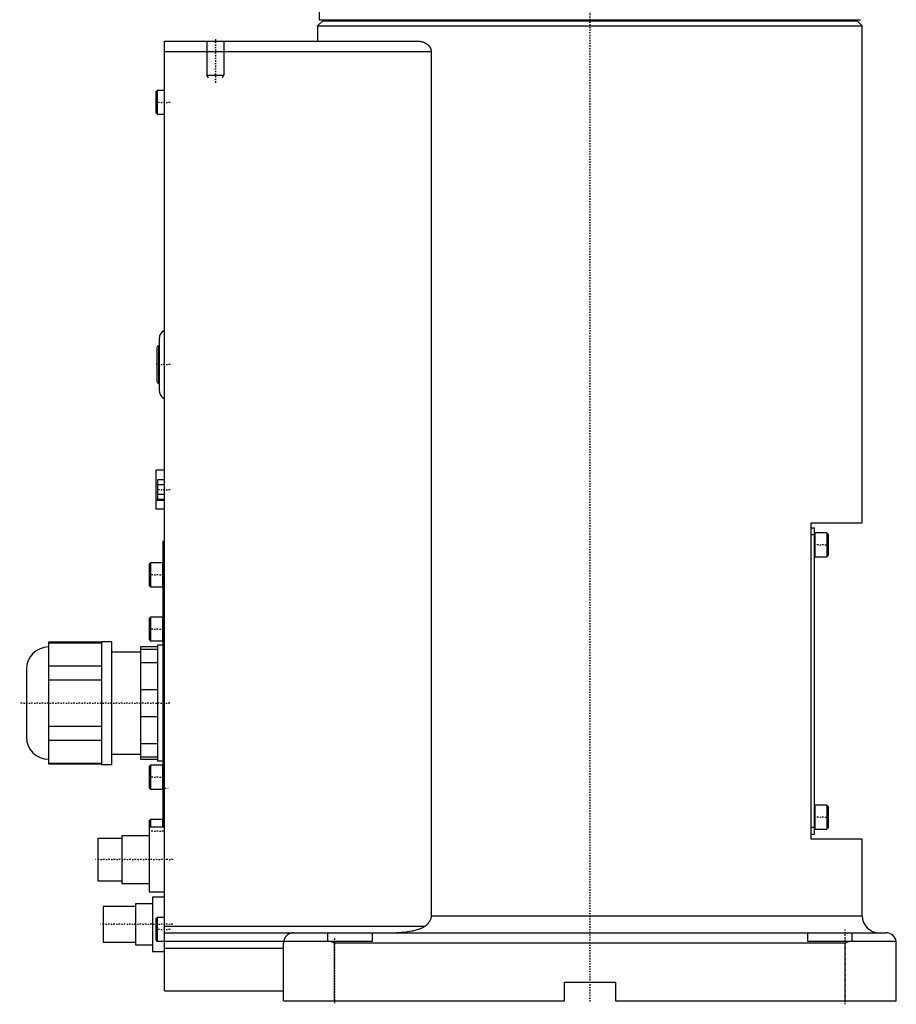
# Model space of a CAD drawing. Extents: x -168 to 602, y -1 to 818.
# Tile 1 of 6: x -168 to 90, y -1 to 288. Entities that reach past the tile are written whole.
import ezdxf

# ---------------------------------------------------------------- set-up
doc = ezdxf.new("R2010")
doc.units = 0
doc.linetypes.add('CENTER', pattern=[1.5, 0.45, -0.5, 0.05, -0.5])
for name, color, linetype in [('AM_0', 7, 'CONTINUOUS'), ('AM_10', 7, 'CONTINUOUS'), ('AM_7', 7, 'CENTER')]:
    doc.layers.add(name, color=color, linetype=linetype)

msp = doc.modelspace()

# ---------------------------------------------------------------- linework, layer by layer
at = {"layer": 'AM_0', "color": 7, "linetype": 'CONTINUOUS'}
for p, q in [((-79.5, 305), (-79.5, 288.3)), ((-78.5, 288), (-80, 286.5)), ((-80, 286.5), (-80, 282)), ((-80, 286.5), (80, 286.5)), ((-79.5, 288.3), (79.5, 288.3)), ((-78.5, 288), (78.5, 288)), ((-75, 288.3), (-75, 288)), ((75, 288), (75, 288.3)), ((80, 286.5), (78.5, 288)), ((80, 140.5), (80, 286.5)), ((-125, 3), (-125, 282)), ((-125, 282), (-50.56, 282)), ((-125, 279), (-46.64, 279)), ((-46.64, 279), (-46.64, 25)), ((-127.1, 267.5), (-127.5, 267.1)), ((-127.5, 267.1), (-127.5, 260.9)), ((-125, 267.5), (-127.1, 267.5)), ((-127.1, 267.5), (-127.1, 260.5)), ((-127.5, 260.9), (-127.1, 260.5)), ((-127.1, 260.5), (-125, 260.5)), ((-126.5, 194.5), (-126.5, 179.5)), ((-127.2, 192), (-127.2, 182)), ((-126.5, 192.5), (-126.7, 192.5)), ((-126.7, 192.5), (-126.7, 181.5)), ((-126.7, 181.5), (-126.5, 181.5)), ((-127.5, 155.9), (-127.5, 144.5)), ((-125, 155.9), (-127.5, 155.9)), ((-127, 151.63), (-127.5, 151.63)), ((-127, 153.09), (-127, 147.31)), ((-125, 153.09), (-127, 153.09)), ((-125, 151.64), (-127, 151.64)), ((-125, 148.76), (-127, 148.76)), ((-125, 147.03), (-127.5, 147.03)), ((-125, 147.31), (-127, 147.31)), ((-125, 144.5), (-127.5, 144.5)), ((65, 47.5), (65, 140.5)), ((65, 140.5), (80, 140.5)), ((65, 139), (66, 139)), ((66, 49), (66, 139)), ((65, 137), (66, 137)), ((69.6, 137.5), (66.1, 137.5)), ((66.1, 137.5), (66.1, 130.5)), ((70, 137.1), (69.6, 137.5)), ((69.6, 137.5), (69.6, 130.5)), ((70, 137.1), (70, 130.9)), ((-125, 135), (-125.5, 135)), ((-125.5, 135), (-125.5, 50.99)), ((66.1, 130.5), (69.6, 130.5)), ((69.6, 130.5), (70, 130.9)), ((-129.1, 128.67), (-129.5, 128.27)), ((-129.5, 128.27), (-129.5, 122.07)), ((-125.6, 128.67), (-129.1, 128.67)), ((-129.1, 128.67), (-129.1, 121.67)), ((-125.6, 128.67), (-125.6, 121.67)), ((-129.5, 122.07), (-129.1, 121.67)), ((-129.1, 121.67), (-125.6, 121.67)), ((-129.1, 112.75), (-129.5, 112.35)), ((-129.5, 112.35), (-129.5, 106.15)), ((-125.6, 112.75), (-129.1, 112.75)), ((-129.1, 112.75), (-129.1, 105.75)), ((-125.6, 112.75), (-125.6, 105.75)), ((-143.5, 105.38), (-159, 105.38)), ((-159, 105.38), (-159, 69.62)), ((-159, 105.23), (-143.5, 105.23)), ((-140.5, 105.5), (-143.5, 105.5)), ((-143.5, 105.5), (-143.5, 69.5)), ((-140.5, 105.5), (-140.5, 69.5)), ((-129.5, 106.15), (-129.1, 105.75)), ((-129.1, 105.75), (-125.6, 105.75)), ((-125.5, 104.5), (-127, 104.5)), ((-127, 104.5), (-127, 70.5)), ((-132, 102.5), (-140.5, 102.5)), ((-127, 104), (-132, 104)), ((-132, 104), (-132, 71)), ((-132, 103.37), (-127, 103.37)), ((-127, 99.34), (-132, 99.34)), ((-165.5, 97.5), (-165.5, 77.5)), ((-143.5, 98.35), (-159, 98.35)), ((-159, 94.38), (-143.5, 94.38)), ((-132, 91.53), (-127, 91.53)), ((-127, 83.47), (-132, 83.47)), ((-143.5, 80.62), (-159, 80.62)), ((-159, 76.65), (-143.5, 76.65)), ((-132, 75.66), (-127, 75.66)), ((-140.5, 72.5), (-132, 72.5)), ((-143.5, 69.77), (-159, 69.77)), ((-159, 69.62), (-143.5, 69.62)), ((-143.5, 69.5), (-140.5, 69.5)), ((-127, 71.63), (-132, 71.63)), ((-132, 71), (-127, 71)), ((-127, 70.5), (-125.5, 70.5)), ((-129.1, 69.25), (-129.5, 68.85)), ((-129.5, 68.85), (-129.5, 62.65)), ((-125.6, 69.25), (-129.1, 69.25)), ((-129.1, 69.25), (-129.1, 62.25)), ((-125.6, 69.25), (-125.6, 62.25)), ((-129.5, 62.65), (-129.1, 62.25)), ((-129.1, 62.25), (-125.6, 62.25)), ((69.6, 57.5), (66.1, 57.5)), ((66.1, 57.5), (66.1, 50.5)), ((70, 57.1), (69.6, 57.5)), ((69.6, 57.5), (69.6, 50.5)), ((70, 57.1), (70, 50.9)), ((-129.1, 53.33), (-129.5, 52.93)), ((-129.5, 52.93), (-129.5, 32)), ((-125.6, 53.33), (-129.1, 53.33)), ((-129.1, 53.33), (-129.1, 51)), ((-125.6, 53.33), (-125.6, 51)), ((-125, 51), (-129.5, 51)), ((65, 51), (66, 51)), ((66.1, 50.5), (69.6, 50.5)), ((69.6, 50.5), (70, 50.9)), ((-137.5, 47.75), (-144.5, 47.75)), ((-144.5, 47.75), (-144.5, 35.25)), ((-129.5, 48.5), (-137.5, 48.5)), ((-137.5, 48.5), (-137.5, 34.5)), ((65, 49), (66, 49)), ((80, 47.5), (65, 47.5)), ((80, 25), (80, 47.5)), ((-144.5, 35.25), (-137.5, 35.25)), ((-137.5, 34.5), (-129.5, 34.5)), ((-129.5, 32), (-125, 32)), ((-125, 30.5), (-128.5, 30.5)), ((-128.5, 30.5), (-128.5, 14.5)), ((-133.5, 27.75), (-143, 27.75)), ((-143, 27.75), (-143, 17.25)), ((-128.5, 28.5), (-133.5, 28.5)), ((-133.5, 28.5), (-133.5, 16.5)), ((-127.1, 24.5), (-127.5, 24.1)), ((-127.5, 24.1), (-127.5, 17.9)), ((-125, 24.5), (-127.1, 24.5)), ((-127.1, 24.5), (-127.1, 17.5)), ((-46.64, 25), (80, 25)), ((-125, 22), (-48.33, 22)), ((-127.5, 17.9), (-127.1, 17.5)), ((-64, 17.5), (-127.1, 17.5)), ((-125, 20), (87, 20)), ((-77, 17.5), (-77, 20)), ((-75, 17), (-76.12, 17.5)), ((-64, 20), (-64, 17.5)), ((64, 17.5), (64, 20)), ((89.96, 17.5), (64, 17.5)), ((76.12, 17.5), (75, 17)), ((77, 17.5), (77, 20)), ((-143, 17.25), (-133.5, 17.25)), ((-133.5, 16.5), (-128.5, 16.5)), ((-128.5, 14.5), (-125, 14.5)), ((-125, 15.5), (-90, 15.5)), ((-90, 0), (-90, 17)), ((-75, 0), (-75, 17)), ((75, 17), (-75, 17)), ((75, 0), (75, 17)), ((90, 0), (90, 17)), ((-125, 3), (-90, 3)), ((-7.5, 5.5), (7.5, 5.5)), ((-7.5, 0), (-7.5, 5.5)), ((7.5, 5.5), (7.5, 0)), ((-90, 0), (-7.5, 0)), ((7.5, 0), (90, 0))]:
    msp.add_line(p, q, dxfattribs=at)
for points in [[(-50.56, 282, 0), (-50.43, 282, 0), (-50.16, 281.98, 0), (-49.88, 281.95, 0), (-49.74, 281.93, 0), (-49.61, 281.9, 0), (-49.33, 281.83, 0), (-49.05, 281.75, 0), (-48.77, 281.65, 0), (-48.51, 281.53, 0), (-48.25, 281.39, 0), (-48.12, 281.31, 0), (-47.99, 281.23, 0), (-47.85, 281.13, 0), (-47.81, 281.1, 0), (-47.77, 281.07, 0), (-47.76, 281.06, 0), (-47.74, 281.04, 0), (-47.7, 281.01, 0), (-47.66, 280.98, 0), (-47.62, 280.95, 0), (-47.59, 280.92, 0), (-47.55, 280.88, 0), (-47.53, 280.87, 0), (-47.51, 280.85, 0), (-47.48, 280.81, 0), (-47.44, 280.78, 0), (-47.4, 280.74, 0), (-47.37, 280.7, 0), (-47.33, 280.67, 0), (-47.32, 280.65, 0), (-47.3, 280.63, 0), (-47.26, 280.59, 0), (-47.23, 280.55, 0), (-47.2, 280.5, 0), (-47.16, 280.46, 0), (-47.13, 280.42, 0), (-47.11, 280.4, 0), (-47.1, 280.38, 0), (-47.07, 280.33, 0), (-47.04, 280.28, 0), (-47.01, 280.24, 0), (-46.98, 280.19, 0), (-46.95, 280.14, 0), (-46.94, 280.12, 0), (-46.92, 280.1, 0), (-46.9, 280.05, 0), (-46.87, 280, 0), (-46.86, 279.97, 0), (-46.85, 279.95, 0), (-46.83, 279.9, 0), (-46.81, 279.85, 0), (-46.8, 279.82, 0), (-46.79, 279.79, 0), (-46.77, 279.74, 0), (-46.75, 279.69, 0), (-46.73, 279.63, 0), (-46.72, 279.58, 0), (-46.7, 279.53, 0), (-46.7, 279.5, 0), (-46.69, 279.47, 0), (-46.68, 279.42, 0), (-46.67, 279.36, 0), (-46.66, 279.31, 0), (-46.65, 279.25, 0), (-46.65, 279.2, 0), (-46.64, 279.17, 0), (-46.64, 279.14, 0), (-46.64, 279.08, 0), (-46.64, 279.03, 0), (-46.64, 279, 0)], [(-46.64, 25, 0), (-46.64, 24.91, 0), (-46.65, 24.71, 0), (-46.68, 24.52, 0), (-46.7, 24.42, 0), (-46.72, 24.32, 0), (-46.77, 24.12, 0), (-46.83, 23.93, 0), (-46.91, 23.75, 0), (-46.99, 23.57, 0), (-47.08, 23.4, 0), (-47.13, 23.32, 0), (-47.18, 23.24, 0), (-47.29, 23.08, 0), (-47.41, 22.92, 0), (-47.53, 22.77, 0), (-47.67, 22.61, 0), (-47.81, 22.47, 0), (-47.88, 22.4, 0), (-47.95, 22.33, 0), (-48.1, 22.19, 0), (-48.26, 22.06, 0), (-48.33, 22, 0)], [(-48.33, 22, 0), (-48.36, 21.98, 0), (-48.41, 21.94, 0), (-48.47, 21.9, 0), (-48.49, 21.88, 0), (-48.52, 21.86, 0), (-48.58, 21.82, 0), (-48.64, 21.78, 0), (-48.69, 21.75, 0), (-48.75, 21.71, 0), (-48.81, 21.67, 0), (-48.84, 21.66, 0), (-48.87, 21.64, 0), (-48.93, 21.61, 0), (-48.99, 21.57, 0), (-49.21, 21.46, 0), (-49.39, 21.38, 0), (-49.57, 21.29, 0), (-49.97, 21.13, 0), (-50.39, 20.98, 0), (-50.85, 20.84, 0), (-51.33, 20.7, 0), (-51.83, 20.58, 0), (-52.09, 20.52, 0), (-52.36, 20.46, 0), (-52.9, 20.36, 0), (-53.45, 20.27, 0), (-54, 20.19, 0), (-54.56, 20.13, 0), (-55.12, 20.08, 0), (-55.4, 20.06, 0), (-55.68, 20.04, 0), (-56.23, 20.01, 0), (-56.79, 20, 0), (-57.06, 20, 0)], [(-89.96, 17.5, 0), (-89.97, 17.42, 0), (-89.99, 17.25, 0), (-90, 17.08, 0), (-90, 17, 0)], [(90, 17, 0), (90, 17.08, 0), (89.99, 17.25, 0), (89.97, 17.42, 0), (89.96, 17.5, 0)]]:
    msp.add_polyline3d(points, dxfattribs=at)
for centre, radius, start, end in [((-123.5, 194.5), 3, 120, 180), ((-126.7, 192), 0.5, 90, 180), ((-126.7, 182), 0.5, 180, 270), ((-123.5, 179.5), 3, 180, 240), ((66.1, 137.4), 0.1, 90, 180), ((66.1, 130.6), 0.1, 180, 270), ((-125.6, 128.57), 0.1, 0, 90), ((-125.6, 121.77), 0.1, 270, 0), ((-125.6, 112.65), 0.1, 0, 90), ((-125.6, 105.85), 0.1, 270, 0), ((-159, 97.5), 6.5, 90, 180), ((-159, 77.5), 6.5, 180, 270), ((-125.6, 69.15), 0.1, 0, 90), ((-125.6, 62.35), 0.1, 270, 0), ((66.1, 57.4), 0.1, 90, 180), ((-125.6, 53.23), 0.1, 0, 90), ((66.1, 50.6), 0.1, 180, 270), ((85, 25), 5, 180, 270), ((-87, 17), 3, 90, 170.4059), ((87, 17), 3, 9.5941, 90)]:
    msp.add_arc(centre, radius, start, end, dxfattribs=at)
at = {"layer": 'AM_10', "color": 7, "linetype": 'CONTINUOUS'}
for p, q in [((-112.5, 282), (-112.5, 272)), ((-107.5, 282), (-107.5, 272)), ((-112.07, 271.25), (-112.5, 272)), ((-112.5, 272), (-107.5, 272)), ((-107.93, 271.25), (-107.5, 272))]:
    msp.add_line(p, q, dxfattribs=at)
at = {"layer": 'AM_7', "color": 4, "linetype": 'CENTER'}
for p, q in [((0, 336.6), (0, -0.65)), ((-110, 282.6), (-110, 269.4)), ((-123.3, 264), (-127.7, 264)), ((-123.31, 187), (-127.39, 187)), ((-123.33, 150.2), (-127.17, 150.2)), ((70.2, 134), (65.8, 134)), ((-125.3, 125.17), (-129.7, 125.17)), ((-125.3, 109.25), (-129.7, 109.25)), ((-123.4, 87.5), (-167.5, 87.5)), ((-125.3, 65.75), (-129.7, 65.75)), ((-125.58, 62.5), (-123.92, 62.5)), ((70.2, 54), (65.8, 54)), ((-125.3, 49.83), (-129.7, 49.83)), ((-122.45, 41.5), (-145.55, 41.5)), ((-122.53, 22.5), (-143.97, 22.5)), ((-123.3, 21), (-127.7, 21)), ((75, -1), (75, 21)), ((-75, 18.38), (-75, -0.88))]:
    msp.add_line(p, q, dxfattribs=at)

doc.saveas('drawing.dxf')
